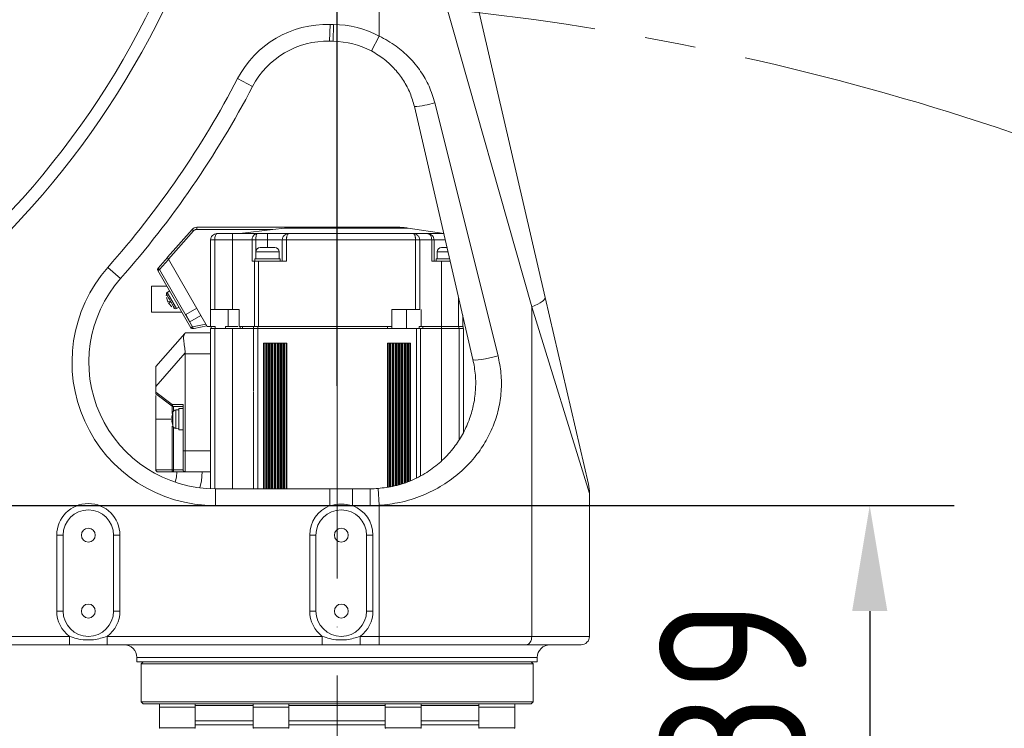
# Model space of a CAD drawing. Header units: millimetres. Extents: x -46 to 5160, y -5105 to -1541.
# Tile 34 of 104: x 1614 to 1848, y -2555 to -2387. Entities that reach past the tile are written whole.
import ezdxf

# ---------------------------------------------------------------- set-up
doc = ezdxf.new("R2010")
doc.units = ezdxf.units.MM
doc.header["$LTSCALE"] = 0.3175
doc.linetypes.add('ACAD_ISO10W100', pattern=[18, 12, -3, 0, -3])
doc.linetypes.add('CENTER2', pattern=[28.574999, 19.049999, -3.175, 3.175, -3.175])
for name, color, linetype, lineweight in [('1轮廓实线层', 7, 'Continuous', 18), ('7标注层', 4, 'Continuous', 13), ('中心线', 4, 'ACAD_ISO10W100', 20), ('细点划线', 6, 'CENTER2', 18)]:
    doc.layers.add(name, color=color, linetype=linetype, lineweight=lineweight)
doc.styles.add('标准汉字', font='gbenor.shx', dxfattribs={"bigfont": 'gbcbig.shx'})
doc.dimstyles.new('M1：10', dxfattribs={"dimscale": 10, "dimtxt": 3.5, "dimasz": 2.5, "dimexe": 2, "dimexo": 0, "dimgap": 1.5, "dimtad": 1, "dimdec": 4, "dimdsep": 46, "dimtxsty": '标准汉字', "dimcen": 5, "dimdle": 5, "dimclrd": 1, "dimclre": 1, "dimclrt": 256, "dimadec": 4, "dimazin": 2, "dimtfac": 1, "dimtdec": 4, "dimtmove": 0, "dimatfit": 3, "dimfxl": 1, "dimtolj": 1, "dimarcsym": 0})

# ---------------------------------------------------------------- blocks, each defined once
blk = doc.blocks.new('*D9')
at = {"layer": '7标注层', "color": 1, "lineweight": -2, "ltscale": 12, "transparency": 16777216}
for p, q in [((1574.65, -2462.43), (1574.65, -2241.72)), ((1689.65, -2473.63), (1689.65, -2241.72)), ((1599.65, -2261.72), (1664.65, -2261.72))]:
    blk.add_line(p, q, dxfattribs=at)
at = {"layer": '7标注层', "color": 1, "transparency": 16777216}
for points in [[(1599.65, -2257.55), (1599.65, -2265.89), (1574.65, -2261.72)], [(1664.65, -2265.89), (1664.65, -2257.55), (1689.65, -2261.72)]]:
    blk.add_solid(points, dxfattribs=at)
at = {"layer": 'Defpoints', "color": 0, "transparency": 16777216}
for p in [(1689.65, -2261.72), (1574.65, -2462.43), (1689.65, -2473.63)]:
    blk.add_point(p, dxfattribs=at)
at = {"layer": '7标注层', "transparency": 16777216, "insert": (1632.15, -2229.22), "char_height": 35, "attachment_point": 5, "style": '标准汉字'}
blk.add_mtext('\\A1;115', dxfattribs=at)
blk = doc.blocks.new('*D10')
at = {"layer": '7标注层', "color": 1, "lineweight": -2, "ltscale": 12, "transparency": 16777216}
for p, q in [((1605.12, -2502.07), (1836, -2502.07)), ((1816, -2527.07), (1816, -2566.07)), ((1720.29, -2591.07), (1836, -2591.07))]:
    blk.add_line(p, q, dxfattribs=at)
at = {"layer": '7标注层', "color": 1, "transparency": 16777216}
for points in [[(1820.17, -2527.07), (1811.83, -2527.07), (1816, -2502.07)], [(1811.83, -2566.07), (1820.17, -2566.07), (1816, -2591.07)]]:
    blk.add_solid(points, dxfattribs=at)
at = {"layer": 'Defpoints', "color": 0, "transparency": 16777216}
for p in [(1605.12, -2502.07), (1720.29, -2591.07), (1816, -2591.07)]:
    blk.add_point(p, dxfattribs=at)
at = {"layer": '7标注层', "transparency": 16777216, "insert": (1783.5, -2546.57), "char_height": 35, "attachment_point": 5, "rotation": 90, "style": '标准汉字'}
blk.add_mtext('\\A1;89', dxfattribs=at)

msp = doc.modelspace()

# ---------------------------------------------------------------- linework, layer by layer
at = {"layer": '1轮廓实线层', "linetype": 'Continuous', "ltscale": 12}
for p, q in [((1716.58103, -2356.00048), (1738.99419, -2452.67499)), ((1735.83083, -2454.9335), (1713.41215, -2375.81668)), ((1699.65043, -2390.714), (1699.65043, -2384.60922)), ((1687.99065, -2387.94982), (1687.88005, -2391.94829)), ((1688.73095, -2391.96509), (1688.77821, -2387.96537)), ((1697.79114, -2394.25561), (1699.65043, -2390.714)), ((1666.06156, -2400.81508), (1669.60581, -2402.66934)), ((1721.88226, -2467.42014), (1707.97792, -2407.44667)), ((1712.83333, -2406.54327), (1727.8282, -2466.51674)), ((1649.39209, -2443.1841), (1655.25608, -2436.57121)), ((1649.65562, -2443.64054), (1655.63019, -2436.90295)), ((1655.63019, -2436.90295), (1655.25608, -2436.57121)), ((1656.37839, -2436.06642), (1656.37839, -2436.56642)), ((1680.00318, -2436.06642), (1656.37839, -2436.06642)), ((1656.37839, -2436.56642), (1674.42139, -2436.56642)), ((1661.15043, -2437.56642), (1664.85043, -2437.56642)), ((1664.85043, -2439.06642), (1664.85043, -2437.56642)), ((1674.42139, -2436.56642), (1666.61106, -2437.56642)), ((1670.68138, -2437.56642), (1673.15043, -2437.56642)), ((1673.15043, -2439.06642), (1673.15043, -2437.56642)), ((1677.20822, -2436.23233), (1674.42139, -2436.56642)), ((1677.20822, -2436.23227), (1680.00318, -2436.06642)), ((1706.50652, -2436.23233), (1677.20822, -2436.23233)), ((1707.75043, -2437.56642), (1678.15043, -2437.56642)), ((1714.9451, -2437.49812), (1706.50652, -2436.23233)), ((1659.65043, -2439.06642), (1659.65043, -2455.56642)), ((1660.65043, -2455.56642), (1660.65043, -2439.06642)), ((1660.65043, -2439.06642), (1664.85043, -2439.06642)), ((1664.85043, -2455.56642), (1664.85043, -2439.06642)), ((1664.85043, -2439.06642), (1669.48994, -2439.06642)), ((1669.48994, -2439.06642), (1669.49141, -2444.06642)), ((1670.38215, -2439.06642), (1673.15043, -2439.06642)), ((1670.38215, -2443.56642), (1670.38215, -2439.06642)), ((1673.15043, -2439.06642), (1676.65043, -2439.06642)), ((1673.15043, -2439.06642), (1673.15043, -2440.86642)), ((1676.65043, -2439.06642), (1676.65043, -2444.06642)), ((1677.65043, -2444.06642), (1677.65043, -2439.06642)), ((1677.65043, -2439.06642), (1708.25043, -2439.06642)), ((1708.25043, -2439.06642), (1708.25043, -2455.56642)), ((1709.25043, -2455.56642), (1709.25043, -2439.06642)), ((1709.25043, -2439.06642), (1712.10204, -2439.06642)), ((1712.10204, -2439.06642), (1712.10204, -2444.06642)), ((1712.65043, -2444.06642), (1712.65043, -2439.06642)), ((1712.65043, -2439.06642), (1715.30869, -2439.06642)), ((1670.40043, -2441.86642), (1670.40043, -2443.57068)), ((1675.90043, -2441.86642), (1670.40043, -2441.86642)), ((1675.90043, -2443.57068), (1675.90043, -2441.86642)), ((1713.40043, -2441.86642), (1713.40043, -2443.57068)), ((1715.95785, -2441.86642), (1713.40043, -2441.86642)), ((1647.20979, -2445.72047), (1649.41845, -2443.22975)), ((1649.67368, -2443.67182), (1647.54081, -2446.07709)), ((1649.65562, -2443.64054), (1658.85043, -2459.56642)), ((1670.05043, -2444.06642), (1670.05043, -2459.56642)), ((1670.15043, -2443.56374), (1670.15043, -2444.06913)), ((1671.05043, -2459.56642), (1671.05043, -2444.06642)), ((1671.05043, -2444.06642), (1677.65043, -2444.06642)), ((1676.15043, -2444.06642), (1676.15043, -2443.56374)), ((1713.15043, -2443.56374), (1713.15043, -2444.06913)), ((1714.45043, -2444.06642), (1714.45043, -2459.56642)), ((1714.45043, -2444.06642), (1716.4679, -2444.06642)), ((1635.27819, -2445.57187), (1638.2776, -2448.21829)), ((1647.54081, -2446.07709), (1647.15088, -2446.30221)), ((1647.15088, -2446.30221), (1654.9878, -2459.87615)), ((1647.54081, -2446.07709), (1655.37772, -2459.65102)), ((1649.27955, -2449.98918), (1645.65043, -2449.98918)), ((1645.65043, -2449.98918), (1645.65043, -2456.18918)), ((1649.94434, -2451.14062), (1649.37271, -2451.54088)), ((1649.37271, -2451.54088), (1651.56188, -2455.33265)), ((1649.4828, -2453.71535), (1649.17482, -2452.6865)), ((1649.17482, -2452.6865), (1649.4828, -2453.71535)), ((1649.74406, -2453.67246), (1649.60081, -2453.75517)), ((1649.68705, -2454.06911), (1649.90156, -2453.94526)), ((1649.73379, -2454.15007), (1650.4708, -2454.93122)), ((1650.4708, -2454.93122), (1649.73379, -2454.15007)), ((1649.82083, -2453.81001), (1649.74406, -2453.67246)), ((1649.90156, -2453.94526), (1649.82083, -2453.81001)), ((1718.45043, -2452.61763), (1718.45043, -2459.56642)), ((1738.99419, -2452.67499), (1749.25943, -2496.95194)), ((1645.65043, -2456.18918), (1652.85912, -2456.18918)), ((1650.77362, -2455.12671), (1651.14674, -2455.31197)), ((1651.56188, -2455.33265), (1652.19434, -2455.03773)), ((1653.75235, -2456.73629), (1656.35043, -2455.23629)), ((1654.75235, -2458.46834), (1653.75235, -2456.73629)), ((1657.35043, -2456.96834), (1654.75235, -2458.46834)), ((1659.65043, -2459.56642), (1659.65043, -2455.56642)), ((1664.85043, -2455.56642), (1660.65043, -2455.56642)), ((1663.78109, -2455.56642), (1663.78109, -2459.56642)), ((1666.45043, -2455.56642), (1664.85043, -2455.56642)), ((1666.45043, -2459.56642), (1666.45043, -2455.56642)), ((1708.25043, -2455.56642), (1702.65043, -2455.56642)), ((1702.65043, -2459.56642), (1702.65043, -2455.56642)), ((1706.15043, -2455.56642), (1706.15043, -2460.06642)), ((1709.5719, -2455.56642), (1709.5719, -2459.56642)), ((1719.45043, -2459.56642), (1719.45043, -2456.93093)), ((1735.83083, -2533.06642), (1735.83083, -2454.9335)), ((1749.51781, -2499.21045), (1735.83083, -2454.9335)), ((1655.37772, -2459.65102), (1658.52718, -2459.00653)), ((1646.65043, -2469.06642), (1653.49882, -2461.23968)), ((1653.65043, -2461.06642), (1653.49882, -2461.23968)), ((1659.65043, -2461.06642), (1653.65043, -2461.06642)), ((1654.9878, -2459.87615), (1655.37772, -2459.65102)), ((1655.48892, -2460.06642), (1655.76331, -2460.06642)), ((1658.78241, -2459.44861), (1655.76331, -2460.06642)), ((1659.65043, -2459.56642), (1658.85043, -2459.56642)), ((1660.75043, -2459.56642), (1659.65043, -2459.56642)), ((1659.65043, -2460.06642), (1659.65043, -2498.0454)), ((1659.65043, -2460.06642), (1660.65043, -2460.06642)), ((1659.75043, -2460.06642), (1659.75043, -2459.56642)), ((1664.85043, -2460.06642), (1660.65043, -2460.06642)), ((1660.65043, -2498.06617), (1660.65043, -2460.06642)), ((1660.75043, -2460.06642), (1660.75043, -2459.56642)), ((1663.15043, -2459.56642), (1663.15043, -2460.06642)), ((1669.85043, -2460.06642), (1664.85043, -2460.06642)), ((1664.85043, -2498.06642), (1664.85043, -2460.06642)), ((1666.45043, -2459.56642), (1666.76979, -2459.56642)), ((1666.65043, -2459.56642), (1666.65043, -2460.06642)), ((1667.18376, -2460.06642), (1667.18376, -2459.56642)), ((1669.85043, -2460.06642), (1667.18376, -2460.06642)), ((1669.85043, -2459.56642), (1669.85043, -2460.06642)), ((1669.85043, -2460.06642), (1669.85043, -2474.89107)), ((1669.85045, -2460.06642), (1670.85043, -2460.06642)), ((1670.85043, -2460.06642), (1670.85043, -2459.56642)), ((1701.65043, -2459.56642), (1670.85043, -2459.56642)), ((1708.45043, -2460.06642), (1670.85043, -2460.06642)), ((1670.85043, -2498.06642), (1670.85043, -2460.06642)), ((1701.65043, -2460.06642), (1701.65043, -2459.56642)), ((1702.08632, -2459.56642), (1702.65043, -2459.56642)), ((1702.65043, -2460.06642), (1702.65043, -2459.56642)), ((1708.45043, -2460.06642), (1709.45043, -2460.06642)), ((1708.45043, -2460.06642), (1708.45043, -2495.46952)), ((1709.5719, -2459.56642), (1709.14383, -2459.56642)), ((1709.14383, -2459.56642), (1709.14383, -2460.06642)), ((1709.45043, -2494.9266), (1709.45043, -2460.06642)), ((1714.45043, -2460.06642), (1709.45043, -2460.06642)), ((1709.5719, -2459.56642), (1709.61762, -2459.56642)), ((1710.02826, -2460.06642), (1710.02826, -2459.56642)), ((1714.45043, -2460.06642), (1710.02826, -2460.06642)), ((1714.45043, -2459.56642), (1714.45043, -2460.06642)), ((1714.45043, -2459.56642), (1718.55043, -2459.56642)), ((1718.64437, -2460.06642), (1714.45043, -2460.06642)), ((1718.55043, -2460.06642), (1714.45043, -2460.06642)), ((1714.45043, -2460.06642), (1714.45043, -2491.44738)), ((1718.55043, -2459.56642), (1718.55043, -2460.06642)), ((1718.64437, -2460.06642), (1718.6454, -2475.06642)), ((1718.64437, -2460.06642), (1719.65043, -2460.06642)), ((1719.55043, -2460.06642), (1719.55043, -2459.56642)), ((1719.65043, -2484.62892), (1719.65043, -2460.06642)), ((1672.89432, -2463.56642), (1672.20402, -2463.56642)), ((1672.20402, -2463.56642), (1672.20402, -2498.06642)), ((1672.37722, -2498.06642), (1672.37722, -2463.56642)), ((1672.72363, -2463.56642), (1672.72363, -2498.06642)), ((1673.58432, -2463.56642), (1672.89432, -2463.56642)), ((1672.89442, -2475.06642), (1672.89432, -2463.56642)), ((1673.06722, -2498.06642), (1673.06722, -2463.56642)), ((1673.41363, -2463.56642), (1673.41363, -2498.06642)), ((1674.27432, -2463.56642), (1673.58432, -2463.56642)), ((1673.58442, -2475.06642), (1673.58432, -2463.56642)), ((1673.75722, -2498.06642), (1673.75722, -2463.56642)), ((1674.10363, -2463.56642), (1674.10363, -2498.06642)), ((1674.96432, -2463.56642), (1674.27432, -2463.56642)), ((1674.27442, -2475.06642), (1674.27432, -2463.56642)), ((1674.44722, -2498.06642), (1674.44722, -2463.56642)), ((1674.79363, -2463.56642), (1674.79363, -2498.06642)), ((1675.65432, -2463.56642), (1674.96432, -2463.56642)), ((1674.96442, -2475.06642), (1674.96432, -2463.56642)), ((1675.13722, -2498.06642), (1675.13722, -2463.56642)), ((1675.48363, -2463.56642), (1675.48363, -2498.06642)), ((1676.34432, -2463.56642), (1675.65432, -2463.56642)), ((1675.65432, -2463.56642), (1675.65442, -2475.06642)), ((1675.82722, -2498.06642), (1675.82722, -2463.56642)), ((1676.17363, -2463.56642), (1676.17363, -2498.06642)), ((1677.03432, -2463.56642), (1676.34432, -2463.56642)), ((1676.34432, -2463.56642), (1676.34442, -2475.06642)), ((1676.51722, -2498.06642), (1676.51722, -2463.56642)), ((1676.86363, -2463.56642), (1676.86363, -2498.06642)), ((1677.72408, -2463.56642), (1677.03432, -2463.56642)), ((1677.03432, -2463.56642), (1677.03442, -2475.06642)), ((1677.20722, -2498.06642), (1677.20722, -2463.56642)), ((1677.55363, -2463.56642), (1677.55363, -2498.06642)), ((1677.72406, -2475.06642), (1677.72408, -2463.56642)), ((1702.26678, -2463.56642), (1701.57677, -2463.56642)), ((1701.57677, -2463.56642), (1701.5768, -2475.06642)), ((1701.74722, -2497.63093), (1701.74722, -2463.56642)), ((1702.09363, -2463.56642), (1702.09363, -2497.57751)), ((1702.26675, -2475.06642), (1702.26678, -2463.56642)), ((1702.95678, -2463.56642), (1702.26678, -2463.56642)), ((1702.43722, -2497.52453), (1702.43722, -2463.56642)), ((1702.78363, -2463.56642), (1702.78363, -2497.47111)), ((1702.95675, -2475.06642), (1702.95678, -2463.56642)), ((1703.64678, -2463.56642), (1702.95678, -2463.56642)), ((1703.12722, -2497.41813), (1703.12722, -2463.56642)), ((1703.47363, -2463.56642), (1703.47363, -2497.3329)), ((1703.64675, -2475.06642), (1703.64678, -2463.56642)), ((1704.33678, -2463.56642), (1703.64678, -2463.56642)), ((1703.81722, -2497.21892), (1703.81722, -2463.56642)), ((1704.16363, -2463.56642), (1704.16363, -2497.10401)), ((1704.33675, -2475.06642), (1704.33678, -2463.56642)), ((1705.02678, -2463.56642), (1704.33678, -2463.56642)), ((1704.50722, -2496.99003), (1704.50722, -2463.56642)), ((1704.85363, -2463.56642), (1704.85363, -2496.87511)), ((1705.02678, -2463.56642), (1705.02675, -2475.06642)), ((1705.71678, -2463.56642), (1705.02678, -2463.56642)), ((1705.19722, -2496.76114), (1705.19722, -2463.56642)), ((1705.54363, -2463.56642), (1705.54363, -2496.64622)), ((1705.71678, -2463.56642), (1705.71675, -2475.06642)), ((1706.40678, -2463.56642), (1705.71678, -2463.56642)), ((1705.88722, -2496.53224), (1705.88722, -2463.56642)), ((1706.23363, -2463.56642), (1706.23363, -2496.41733)), ((1706.40678, -2463.56642), (1706.40675, -2475.06642)), ((1707.09684, -2463.56642), (1706.40678, -2463.56642)), ((1706.57722, -2496.30335), (1706.57722, -2463.56642)), ((1706.92363, -2463.56642), (1706.92363, -2496.18844)), ((1707.09684, -2496.13098), (1707.09684, -2463.56642)), ((1719.65042, -2475.06642), (1719.65042, -2463.56642)), ((1719.65043, -2463.56642), (1719.65043, -2475.06642)), ((1646.65043, -2473.8243), (1653.64105, -2465.83502)), ((1653.65043, -2466.06642), (1653.64105, -2465.83502)), ((1653.65043, -2489.06642), (1653.65043, -2466.06642)), ((1653.65043, -2466.06642), (1659.65043, -2466.06642)), ((1646.65043, -2469.06642), (1646.65043, -2473.8243)), ((1646.65043, -2473.8243), (1646.65043, -2475.12747)), ((1646.65043, -2475.12747), (1650.56902, -2478.06642)), ((1646.65043, -2475.12747), (1646.65043, -2475.48805)), ((1646.65043, -2475.48805), (1646.65043, -2475.56642)), ((1646.65043, -2475.56642), (1650.51709, -2478.46642)), ((1669.85043, -2475.06642), (1669.85043, -2498.06642)), ((1672.89498, -2498.06642), (1672.89478, -2475.06642)), ((1673.58498, -2498.06642), (1673.58478, -2475.06642)), ((1674.27498, -2498.06642), (1674.27478, -2475.06642)), ((1674.96498, -2498.06642), (1674.96478, -2475.06642)), ((1675.65478, -2475.06642), (1675.65498, -2498.06642)), ((1676.34478, -2475.06642), (1676.34498, -2498.06642)), ((1677.03478, -2475.06642), (1677.03498, -2498.06642)), ((1677.72481, -2498.06642), (1677.72439, -2475.06642)), ((1701.57646, -2475.06642), (1701.57606, -2497.65732)), ((1702.26658, -2497.55084), (1702.26664, -2475.06642)), ((1702.95658, -2497.44444), (1702.95664, -2475.06642)), ((1703.64658, -2497.27553), (1703.64664, -2475.06642)), ((1704.33658, -2497.04664), (1704.33664, -2475.06642)), ((1705.02664, -2475.06642), (1705.02658, -2496.81774)), ((1705.71664, -2475.06642), (1705.71658, -2496.58885)), ((1706.40664, -2475.06642), (1706.40658, -2496.35996)), ((1718.64814, -2475.06642), (1718.6454, -2475.06642)), ((1718.64814, -2475.06642), (1718.64891, -2486.32833)), ((1719.65042, -2484.62894), (1719.65042, -2475.06642)), ((1719.65043, -2475.06642), (1719.65043, -2484.62893)), ((1646.65043, -2475.91642), (1646.65043, -2481.56642)), ((1650.50505, -2480.81642), (1650.60064, -2480.26642)), ((1650.51709, -2478.46642), (1650.51709, -2480.19211)), ((1650.56902, -2478.06642), (1653.15043, -2478.06642)), ((1650.66704, -2479.96877), (1650.5998, -2480.26623)), ((1650.66704, -2481.56642), (1650.66704, -2479.96877)), ((1650.81709, -2478.56642), (1653.15043, -2478.56642)), ((1650.81709, -2479.67753), (1650.81709, -2478.56642)), ((1652.15262, -2479.31623), (1651.36844, -2479.38483)), ((1651.36844, -2479.38483), (1651.36844, -2481.56642)), ((1653.15043, -2479.06642), (1652.1482, -2479.06642)), ((1652.15043, -2479.06642), (1652.15043, -2481.56642)), ((1653.15043, -2478.06642), (1653.15043, -2489.06642)), ((1646.65043, -2493.56642), (1646.65043, -2481.56642)), ((1650.41794, -2481.56642), (1646.65043, -2481.56642)), ((1650.54644, -2481.26642), (1650.50505, -2481.26642)), ((1650.50505, -2481.86642), (1650.54644, -2481.86642)), ((1650.60064, -2482.86642), (1650.50505, -2482.31642)), ((1650.51709, -2481.26642), (1650.51709, -2481.56642)), ((1650.60064, -2481.26642), (1650.54644, -2481.26642)), ((1650.54644, -2481.86642), (1650.60064, -2481.86642)), ((1650.59295, -2481.56642), (1650.60064, -2481.26642)), ((1650.60064, -2481.86642), (1650.59295, -2481.56642)), ((1650.66704, -2481.56642), (1650.59295, -2481.56642)), ((1650.66704, -2481.56642), (1650.66704, -2483.16407)), ((1651.36844, -2481.56642), (1651.36844, -2483.748)), ((1652.15043, -2481.56642), (1652.15043, -2484.06642)), ((1650.51709, -2493.56642), (1650.51709, -2483.25431)), ((1650.81709, -2493.56642), (1650.81709, -2483.4553)), ((1651.36844, -2483.748), (1652.15262, -2483.81661)), ((1652.1482, -2484.06642), (1653.15043, -2484.06642)), ((1653.15043, -2489.06642), (1653.65043, -2489.06642)), ((1653.15043, -2489.06642), (1653.15043, -2493.7807)), ((1659.65043, -2489.06642), (1653.65043, -2489.06642)), ((1653.65043, -2489.06642), (1653.65043, -2494.06642)), ((1650.51709, -2493.56642), (1646.65043, -2493.56642)), ((1650.81709, -2494.06642), (1647.15043, -2494.06642)), ((1650.51709, -2493.56642), (1650.81709, -2493.56642)), ((1650.81709, -2493.56642), (1650.81709, -2494.06642)), ((1653.15043, -2493.56642), (1650.81709, -2493.56642)), ((1653.65043, -2494.06642), (1650.81709, -2494.06642)), ((1653.15043, -2493.7807), (1653.65043, -2494.06642)), ((1653.65043, -2494.06642), (1659.65043, -2494.06642)), ((1660.7732, -2502.06642), (1660.7732, -2498.06642)), ((1660.7732, -2498.06642), (1687.95785, -2498.06642)), ((1687.95785, -2502.06642), (1687.95785, -2498.06642)), ((1693.34301, -2502.06642), (1693.34301, -2498.06642)), ((1693.34301, -2498.06642), (1697.52822, -2498.06642)), ((1697.52822, -2498.06642), (1697.52822, -2502.06642)), ((1699.35771, -2497.99939), (1699.65043, -2501.98866)), ((1749.51781, -2499.21045), (1749.51781, -2533.06642)), ((1687.95785, -2502.06642), (1660.7732, -2502.06642)), ((1697.52822, -2502.06642), (1693.34301, -2502.06642)), ((1699.65043, -2501.98866), (1699.65043, -2533.06642)), ((1624.65043, -2509.06642), (1623.15043, -2509.06642)), ((1623.15043, -2527.06642), (1623.15043, -2509.06642)), ((1624.65043, -2509.06642), (1624.65043, -2527.06642)), ((1636.65043, -2527.06642), (1636.65043, -2509.06642)), ((1638.15043, -2509.06642), (1636.65043, -2509.06642)), ((1638.15043, -2509.06642), (1638.15043, -2527.06642)), ((1683.15043, -2527.06642), (1683.15043, -2509.06642)), ((1684.65043, -2509.06642), (1683.15043, -2509.06642)), ((1684.65043, -2509.06642), (1684.65043, -2527.06642)), ((1696.65043, -2527.06642), (1696.65043, -2509.06642)), ((1698.15043, -2509.06642), (1696.65043, -2509.06642)), ((1698.15043, -2509.06642), (1698.15043, -2527.06642)), ((1624.65043, -2527.06642), (1623.15043, -2527.06642)), ((1638.15043, -2527.06642), (1636.65043, -2527.06642)), ((1684.65043, -2527.06642), (1683.15043, -2527.06642)), ((1698.15043, -2527.06642), (1696.65043, -2527.06642)), ((1598.31475, -2533.06642), (1626.15043, -2533.06642)), ((1626.15043, -2533.06642), (1626.15043, -2535.06642)), ((1635.15043, -2533.06642), (1635.15043, -2535.06642)), ((1635.15043, -2533.06642), (1686.15043, -2533.06642)), ((1686.15043, -2533.06642), (1686.15043, -2535.06642)), ((1695.15043, -2533.06642), (1695.15043, -2535.06642)), ((1695.15043, -2533.06642), (1699.65043, -2533.06642)), ((1699.65043, -2533.06642), (1699.65043, -2535.06642)), ((1699.65043, -2533.06642), (1735.83083, -2533.06642)), ((1735.83083, -2533.06642), (1749.51781, -2533.06642)), ((1626.15043, -2535.06642), (1598.31475, -2535.06642)), ((1686.15043, -2535.06642), (1635.15043, -2535.06642)), ((1699.65043, -2535.06642), (1695.15043, -2535.06642)), ((1734.51518, -2535.06642), (1699.65043, -2535.06642)), ((1747.51781, -2535.06642), (1734.51518, -2535.06642)), ((1642.15043, -2538.06642), (1642.15043, -2539.06642)), ((1737.15043, -2538.06642), (1642.15043, -2538.06642)), ((1737.15043, -2539.06642), (1737.15043, -2538.06642)), ((1689.65043, -2539.06642), (1642.15043, -2539.06642)), ((1643.65043, -2539.06642), (1643.15043, -2539.56642)), ((1643.15043, -2539.56642), (1643.15043, -2548.56642)), ((1643.15043, -2539.56642), (1736.15043, -2539.56642)), ((1737.15043, -2539.06642), (1689.65043, -2539.06642)), ((1736.15043, -2539.56642), (1735.65043, -2539.06642)), ((1736.15043, -2548.56642), (1736.15043, -2539.56642)), ((1643.15043, -2548.56642), (1643.65043, -2549.06642)), ((1643.15043, -2548.56642), (1736.15043, -2548.56642)), ((1672.04699, -2549.06642), (1643.65043, -2549.06642)), ((1647.52137, -2549.06642), (1647.52137, -2549.86642)), ((1647.52137, -2549.86642), (1647.52137, -2554.76642)), ((1651.77137, -2549.86642), (1647.52137, -2549.86642)), ((1656.02137, -2549.86642), (1647.52137, -2549.86642)), ((1656.02137, -2549.86642), (1651.77137, -2549.86642)), ((1656.02137, -2549.86642), (1656.02137, -2549.06642)), ((1669.71041, -2549.46642), (1656.02137, -2549.46642)), ((1656.02137, -2554.76642), (1656.02137, -2549.86642)), ((1669.71041, -2549.06642), (1669.71041, -2549.86642)), ((1669.71041, -2549.86642), (1669.71041, -2554.76642)), ((1676.96561, -2549.86642), (1669.71041, -2549.86642)), ((1678.21041, -2549.86642), (1669.71041, -2549.86642)), ((1735.65043, -2549.06642), (1672.04699, -2549.06642)), ((1678.21041, -2549.86642), (1676.96561, -2549.86642)), ((1678.21041, -2549.86642), (1678.21041, -2549.06642)), ((1701.09045, -2549.46642), (1678.21041, -2549.46642)), ((1678.21041, -2554.76642), (1678.21041, -2549.86642)), ((1701.09045, -2549.06642), (1701.09045, -2549.86642)), ((1701.09045, -2549.86642), (1701.09045, -2554.76642)), ((1709.59045, -2549.86642), (1701.09045, -2549.86642)), ((1709.59045, -2549.86642), (1709.59045, -2549.06642)), ((1723.27949, -2549.46642), (1709.59045, -2549.46642)), ((1709.59045, -2554.76642), (1709.59045, -2549.86642)), ((1723.27949, -2549.06642), (1723.27949, -2549.86642)), ((1723.27949, -2549.86642), (1723.27949, -2554.76642)), ((1731.77949, -2549.86642), (1723.27949, -2549.86642)), ((1723.36995, -2549.86642), (1723.27949, -2549.86642)), ((1731.77949, -2549.86642), (1723.36995, -2549.86642)), ((1731.77949, -2549.86642), (1731.77949, -2549.06642)), ((1731.77949, -2554.76642), (1731.77949, -2549.86642)), ((1735.65043, -2549.06642), (1736.15043, -2548.56642)), ((1647.52137, -2554.76642), (1656.02137, -2554.76642)), ((1656.02137, -2553.06642), (1669.71041, -2553.06642)), ((1656.02137, -2554.06642), (1669.71041, -2554.06642)), ((1669.71041, -2554.76642), (1678.21041, -2554.76642)), ((1678.21041, -2553.06642), (1701.09045, -2553.06642)), ((1678.21041, -2554.06642), (1701.09045, -2554.06642)), ((1701.09045, -2554.76642), (1709.59045, -2554.76642)), ((1709.59045, -2553.06642), (1723.27949, -2553.06642)), ((1709.59045, -2554.06642), (1723.27949, -2554.06642)), ((1723.27949, -2554.76642), (1724.52428, -2554.76642)), ((1724.52428, -2554.76642), (1731.77949, -2554.76642))]:
    msp.add_line(p, q, dxfattribs=at)
at = {"layer": '1轮廓实线层', "linetype": 'Continuous', "lineweight": 0, "ltscale": 12}
for points in [[(1735.83083, -2454.9335), (1736.57745, -2454.61228), (1737.23649, -2454.2949), (1737.80007, -2453.98516), (1738.26144, -2453.68676), (1738.6151, -2453.40326), (1738.85681, -2453.13806), (1738.98368, -2452.89433), (1738.99419, -2452.67499)], [(1721.88226, -2467.42014), (1722.04611, -2467.52399), (1722.46409, -2467.55926), (1723.10774, -2467.52356), (1723.93324, -2467.41932), (1724.8844, -2467.25362), (1725.89645, -2467.03776), (1726.90051, -2466.78643), (1727.8282, -2466.51674)], [(1650.51709, -2478.46642), (1650.4946, -2478.44171), (1650.48019, -2478.40758), (1650.47424, -2478.36489), (1650.47689, -2478.31471), (1650.48808, -2478.2583), (1650.50752, -2478.19708), (1650.53473, -2478.13258), (1650.56902, -2478.06642)], [(1650.81709, -2494.06642), (1650.75857, -2494.05681), (1650.70229, -2494.02836), (1650.65042, -2493.98215), (1650.60496, -2493.91997), (1650.56765, -2493.8442), (1650.53993, -2493.75776), (1650.52286, -2493.66396), (1650.51709, -2493.56642)], [(1651.65043, -2494.06642), (1651.53929, -2495.30882), (1651.21292, -2496.50233)], [(1657.09082, -2497.83956), (1657.47177, -2496.21423), (1657.65043, -2494.06642)], [(1735.83083, -2533.06642), (1735.80555, -2533.4566), (1735.73068, -2533.83179), (1735.6091, -2534.17756), (1735.44548, -2534.48063), (1735.24612, -2534.72936), (1735.01866, -2534.91418), (1734.77185, -2535.02799), (1734.51518, -2535.06642)]]:
    msp.add_lwpolyline(points, dxfattribs=at)
at = {"layer": '1轮廓实线层', "linetype": 'Continuous', "ltscale": 12}
for centre in [(1630.65043, -2509.06642), (1690.65043, -2509.06642), (1630.65043, -2527.06642), (1690.65043, -2527.06642)]:
    msp.add_circle(centre, 1.65, dxfattribs=at)
at = {"layer": '1轮廓实线层', "linetype": 'Continuous', "lineweight": 0, "ltscale": 12}
for centre, radius, start, end in [((1465.81141, -2296.04927), 200, 304.4162417, 338.4475481), ((1465.81141, -2296.04927), 203, 304.4162417, 338.4475481), ((1687.32707, -2411.94065), 24, 88.4156196, 152.3825748), ((1689.36571, -2338.23601), 49.73283, 268.4156196, 269.3231329), ((1688.49469, -2411.96369), 24, 62.301266, 89.3231329), ((1687.32707, -2411.94065), 20, 88.4156196, 152.3825748), ((1689.36571, -2338.23601), 53.73283, 268.4156196, 269.3231329), ((1688.49469, -2411.96369), 20, 62.301266, 89.3231329), ((1465.81141, -2296.04927), 226, 318.5776486, 332.3825748), ((1465.81141, -2296.04927), 230, 318.5776486, 332.3825748), ((1706.07576, -2383.72381), 23.799, 274.584336, 286.4957084), ((1656.37839, -2437.56642), 1.5, 90, 138.4349488), ((1671.40043, -2441.86642), 1, 90, 180), ((1674.90043, -2441.86642), 1, 0, 90), ((1714.40043, -2441.86642), 1, 90, 180), ((1660.7732, -2468.06642), 34, 138.5776486, 270), ((1648.31791, -2445.02383), 1.3089, 212.1566095, 233.579865), ((1660.7732, -2468.06642), 30, 138.5776486, 270), ((1649.66523, -2451.95865), 0.51, 125, 174.4194445), ((1651.34635, -2454.87044), 0.51, 245.5777396, 295), ((1655.42081, -2459.62615), 0.5, 210, 241.7083454), ((1650.81709, -2478.06642), 0.5, 233.1301024, 270), ((1651.43816, -2480.18179), 0.8, 95, 164.5572902), ((1651.43816, -2482.95105), 0.8, 195.4661014, 265), ((1697.52822, -2473.06642), 25, 270, 274.1966388), ((1739.51781, -2499.21045), 10, 0, 13.0529316), ((1630.65043, -2509.06642), 7.5, 0, 180), ((1630.65043, -2509.06642), 6, 0, 180), ((1690.65043, -2509.06642), 7.5, 111.0394698, 180), ((1690.65043, -2509.06642), 6, 0, 180), ((1690.65043, -2509.06642), 7.5, 0, 68.9605302), ((1697.52822, -2473.06642), 29, 270, 274.1966388), ((1630.65043, -2527.06642), 7.5, 180, 233.1301024), ((1630.65043, -2527.06642), 6, 180, 0), ((1630.65043, -2527.06642), 7.5, 306.8698976, 0), ((1690.65043, -2527.06642), 7.5, 180, 233.1301024), ((1690.65043, -2527.06642), 6, 180, 0), ((1690.65043, -2527.06642), 7.5, 306.8698976, 0), ((1747.51781, -2533.06642), 2, 270, 360), ((1639.15043, -2538.06642), 3, 0, 90), ((1740.15043, -2538.06642), 3, 90, 180), ((1647.62137, -2554.76642), 0.1, 180, 270), ((1655.92137, -2554.76642), 0.1, 270, 0), ((1669.81041, -2554.76642), 0.1, 180, 270), ((1678.11041, -2554.76642), 0.1, 270, 0), ((1701.19045, -2554.76642), 0.1, 180, 270), ((1709.49045, -2554.76642), 0.1, 270, 0), ((1723.37949, -2554.76642), 0.1, 180, 270), ((1731.67949, -2554.76642), 0.1, 270, 0)]:
    msp.add_arc(centre, radius, start, end, dxfattribs=at)
at = {"layer": '1轮廓实线层', "linetype": 'Continuous', "ltscale": 12}
for points, knots in [([(1699.65043, -2390.714), (1701.02155, -2391.46956), (1703.60523, -2392.89331), (1706.89575, -2395.78595), (1709.52716, -2398.98309), (1711.61748, -2402.59393), (1712.42383, -2405.21311), (1712.83333, -2406.54327)], [0, 0, 0, 0, 44818.847030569, 84454.280338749, 125253.318026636, 163961.952218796, 203905.478022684, 203905.478022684, 203905.478022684, 203905.478022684]), ([(1707.97792, -2407.44667), (1707.67483, -2406.3775), (1707.05967, -2404.20752), (1705.47627, -2401.22916), (1703.4316, -2398.52922), (1700.90178, -2396.10721), (1698.8533, -2394.88786), (1697.79114, -2394.25561)], [0, 0, 0, 0, 39455.033090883, 80078.12266079, 119533.727596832, 160133.61722878, 203855.589225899, 203855.589225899, 203855.589225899, 203855.589225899]), ([(1655.63019, -2436.90295), (1655.68015, -2436.85309), (1655.78008, -2436.75337), (1655.96538, -2436.64825), (1656.10298, -2436.60201), (1656.20593, -2436.58043), (1656.2759, -2436.56938), (1656.3428, -2436.56745), (1656.37839, -2436.56642)], [0, 0, 0, 0, 61921.870644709, 123843.741289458, 185596.162532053, 188910.559623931, 216479.266559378, 247803.388859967, 247803.388859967, 247803.388859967, 247803.388859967]), ([(1659.65043, -2439.06642), (1659.65559, -2438.97215), (1659.66609, -2438.78059), (1659.75168, -2438.50013), (1659.89024, -2438.23367), (1660.14378, -2437.92452), (1660.56542, -2437.6326), (1660.95445, -2437.58859), (1661.15043, -2437.56642)], [0, 0, 0, 0, 29013.083811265, 58956.923396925, 89939.05755894, 122056.575814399, 184427.801043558, 247742.618990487, 247742.618990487, 247742.618990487, 247742.618990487]), ([(1661.15043, -2437.56642), (1661.08458, -2437.58966), (1660.95407, -2437.63571), (1660.78626, -2437.98631), (1660.69339, -2438.40266), (1660.65663, -2438.77553), (1660.6525, -2438.96949), (1660.65043, -2439.06642)], [0, 0, 0, 0, 53078.975178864, 105190.720059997, 154535.35407365, 179121.653857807, 203683.950353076, 203683.950353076, 203683.950353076, 203683.950353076]), ([(1664.85043, -2437.56642), (1665.42981, -2437.56642), (1666.60937, -2437.56642), (1668.26123, -2437.56642), (1669.70022, -2437.56642), (1670.35819, -2437.56642), (1670.68138, -2437.56642)], [0, 0, 0, 0, 42357.424649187, 86234.423959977, 130111.423270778, 172468.847919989, 172468.847919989, 172468.847919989, 172468.847919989]), ([(1670.68138, -2437.56642), (1670.58151, -2437.57585), (1670.40008, -2437.59299), (1670.12317, -2437.72996), (1669.88974, -2437.9323), (1669.70054, -2438.20209), (1669.57771, -2438.48077), (1669.50328, -2438.77218), (1669.49432, -2438.96982), (1669.48994, -2439.06642)], [0, 0, 0, 0, 45925.51479825, 83430.40049704, 133164.200688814, 172013.675581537, 209211.337872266, 244803.795850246, 278831.703186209, 278831.703186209, 278831.703186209, 278831.703186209]), ([(1670.38215, -2439.06642), (1670.38661, -2438.87227), (1670.39556, -2438.48178), (1670.4657, -2437.98582), (1670.56707, -2437.63535), (1670.64318, -2437.58945), (1670.68138, -2437.56642)], [0, 0, 0, 0, 42170.664886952, 84819.903772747, 128472.096811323, 172446.491615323, 172446.491615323, 172446.491615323, 172446.491615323]), ([(1678.15043, -2437.56642), (1677.95447, -2437.58859), (1677.56544, -2437.63259), (1677.14379, -2437.92451), (1676.89024, -2438.23368), (1676.75167, -2438.50014), (1676.66609, -2438.7806), (1676.65559, -2438.97215), (1676.65043, -2439.06642)], [0, 0, 0, 0, 63275.056983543, 125613.755050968, 157713.76381506, 188678.389581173, 218604.6535182, 247600.025826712, 247600.025826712, 247600.025826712, 247600.025826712]), ([(1678.15043, -2437.56642), (1678.08456, -2437.58947), (1677.95402, -2437.63515), (1677.81267, -2437.93321), (1677.72792, -2438.24286), (1677.66889, -2438.58597), (1677.65771, -2438.87689), (1677.65043, -2439.06642)], [0, 0, 0, 0, 53047.25095472, 105127.849979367, 130280.96908411, 155822.827484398, 203564.434976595, 203564.434976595, 203564.434976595, 203564.434976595]), ([(1680.00318, -2436.06642), (1681.12975, -2436.06642), (1683.3829, -2436.06642), (1687.48315, -2436.06642), (1691.70402, -2436.06642), (1695.7711, -2436.06642), (1699.34184, -2436.06642), (1702.10151, -2436.06642), (1703.93246, -2436.06642), (1704.16492, -2436.06642), (1704.28115, -2436.06642)], [0, 0, 0, 0, 40332.378448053, 80665.316732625, 120998.2550172, 161331.193301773, 201664.131586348, 241997.069870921, 282330.008155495, 322662.946440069, 322662.946440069, 322662.946440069, 322662.946440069]), ([(1706.52004, -2436.23437), (1706.10381, -2436.18047), (1705.36053, -2436.08422), (1704.61133, -2436.07186), (1704.28169, -2436.06642)], [0, 0, 0, 0, 54394.827645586, 97134.415648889, 97134.415648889, 97134.415648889, 97134.415648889]), ([(1708.25043, -2439.06642), (1708.24861, -2438.97215), (1708.2449, -2438.78059), (1708.21599, -2438.50013), (1708.17017, -2438.23367), (1708.08616, -2437.92452), (1707.94505, -2437.6326), (1707.81563, -2437.58859), (1707.75043, -2437.56642)], [0, 0, 0, 0, 28964.637847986, 58858.477295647, 89788.877577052, 121852.76608956, 184119.844021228, 247328.93905934, 247328.93905934, 247328.93905934, 247328.93905934]), ([(1707.75043, -2437.56642), (1707.95015, -2437.58947), (1708.34594, -2437.63515), (1708.76731, -2437.93321), (1709.01488, -2438.24286), (1709.19893, -2438.58597), (1709.23011, -2438.87689), (1709.25043, -2439.06642)], [0, 0, 0, 0, 52990.24586527, 105014.878299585, 130140.967457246, 155655.378152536, 203345.68184295, 203345.68184295, 203345.68184295, 203345.68184295]), ([(1711.15043, -2437.56642), (1711.23453, -2437.57585), (1711.38731, -2437.59299), (1711.61121, -2437.72996), (1711.79907, -2437.9323), (1711.94334, -2438.20209), (1712.03588, -2438.48077), (1712.09181, -2438.77218), (1712.09868, -2438.96982), (1712.10204, -2439.06642)], [0, 0, 0, 0, 45858.840392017, 83309.276651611, 132970.873313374, 171763.946691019, 208907.605539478, 244448.390481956, 278426.896168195, 278426.896168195, 278426.896168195, 278426.896168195]), ([(1712.65043, -2439.06642), (1712.62837, -2438.87253), (1712.58399, -2438.48257), (1712.24758, -2437.99251), (1711.84644, -2437.71487), (1711.46859, -2437.58636), (1711.25854, -2437.5732), (1711.15043, -2437.56642)], [0, 0, 0, 0, 49651.194944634, 99863.349434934, 148252.334840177, 174975.784631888, 203320.582600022, 203320.582600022, 203320.582600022, 203320.582600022]), ([(1711.15043, -2437.56642), (1711.22501, -2437.56642), (1711.37417, -2437.56642), (1712.53909, -2437.56642), (1713.82319, -2437.56642), (1714.71589, -2437.56642), (1714.96093, -2437.56642)], [0, 0, 0, 0, 50972.194240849, 101944.388481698, 152916.582722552, 172201.372284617, 172201.372284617, 172201.372284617, 172201.372284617]), ([(1714.40043, -2440.86642), (1714.42656, -2440.86642), (1714.47884, -2440.86642), (1714.88605, -2440.86642), (1715.35109, -2440.86642), (1715.68099, -2440.86642), (1715.78376, -2440.86642)], [0, 0, 0, 0, 49862.999341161, 99725.998682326, 149588.998023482, 172151.401904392, 172151.401904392, 172151.401904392, 172151.401904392]), ([(1649.39209, -2443.1841), (1649.39298, -2443.1857), (1649.39477, -2443.18894), (1649.40971, -2443.21506), (1649.4341, -2443.25715), (1649.47543, -2443.32802), (1649.52884, -2443.42274), (1649.5941, -2443.53469), (1649.63416, -2443.60363), (1649.65562, -2443.64054)], [0, 0, 0, 0, 32588.968785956, 66243.345453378, 101083.856625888, 137219.316826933, 196247.58023212, 234655.308286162, 278935.377528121, 278935.377528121, 278935.377528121, 278935.377528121]), ([(1649.19029, -2451.91395), (1649.16025, -2452.03963), (1649.12716, -2452.17809), (1649.1448, -2452.31685), (1649.14643, -2452.32965)], [0, 0, 0, 0, 88254.611350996, 97222.702833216, 97222.702833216, 97222.702833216, 97222.702833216]), ([(1650.14653, -2453.62196), (1650.01905, -2453.4016), (1649.82532, -2453.06671), (1649.5961, -2452.66862), (1649.39456, -2452.31948), (1649.20194, -2451.98589), (1649.17241, -2451.93473), (1649.15764, -2451.90914)], [0, 0, 0, 0, 49969.805408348, 75938.362865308, 101910.290475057, 152741.761939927, 203573.233404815, 203573.233404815, 203573.233404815, 203573.233404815]), ([(1649.82083, -2453.81001), (1649.8731, -2453.77983), (1649.96568, -2453.72638), (1650.09168, -2453.65363), (1650.14653, -2453.62196)], [0, 0, 0, 0, 54889.940012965, 97210.30011527, 97210.30011527, 97210.30011527, 97210.30011527]), ([(1651.13543, -2455.33478), (1651.13528, -2455.33453), (1651.13488, -2455.33386), (1651.13066, -2455.32668), (1651.12352, -2455.31437), (1651.11759, -2455.30418), (1651.10463, -2455.28136), (1651.06783, -2455.21766), (1650.97735, -2455.06128), (1650.80893, -2454.76897), (1650.53175, -2454.29036), (1650.27349, -2453.84225), (1650.14653, -2453.62196)], [0, 0, 0, 0, 9607.899210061, 25934.630667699, 43754.151847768, 49927.253743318, 50614.750008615, 95792.448051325, 149268.866786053, 199477.73646665, 300360.42044765, 397904.460240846, 397904.460240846, 397904.460240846, 397904.460240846]), ([(1653.49882, -2461.23968), (1653.40668, -2461.4166), (1653.22478, -2461.76582), (1653.23921, -2462.86285), (1653.45227, -2464.24475), (1653.58011, -2465.32162), (1653.64105, -2465.83502)], [0, 0, 0, 0, 42269.56578807, 83438.268625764, 129924.086094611, 172277.75010779, 172277.75010779, 172277.75010779, 172277.75010779]), ([(1655.48933, -2460.06642), (1655.4674, -2460.06642), (1655.41937, -2460.06642), (1655.34316, -2460.06642), (1655.27186, -2460.06642), (1655.21761, -2460.06642), (1655.18817, -2460.06642), (1655.18509, -2460.06642), (1655.18383, -2460.06642)], [0, 0, 0, 0, 37590.244070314, 82347.866733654, 127105.489396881, 171863.112060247, 216620.734724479, 247437.88518591, 247437.88518591, 247437.88518591, 247437.88518591]), ([(1655.37772, -2459.65102), (1655.39135, -2459.7132), (1655.41859, -2459.83757), (1655.45879, -2459.98399), (1655.47979, -2460.04143), (1655.48894, -2460.06646)], [0, 0, 0, 0, 46282.043877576, 92564.087755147, 128294.460659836, 128294.460659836, 128294.460659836, 128294.460659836]), ([(1666.10042, -2459.56642), (1666.05598, -2459.56642), (1665.89773, -2459.56642), (1665.39925, -2459.56642), (1664.87633, -2459.56642), (1664.61488, -2459.56642)], [0, 0, 0, 0, 20948.691452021, 74600.027294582, 128251.363137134, 128251.363137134, 128251.363137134, 128251.363137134]), ([(1699.35771, -2497.99939), (1700.68093, -2497.83992), (1703.47145, -2497.50361), (1707.56047, -2496.09884), (1711.37144, -2494.03394), (1714.71478, -2491.37987), (1717.37801, -2488.43115), (1719.47786, -2485.21844), (1721.00199, -2481.92126), (1722.04788, -2478.38826), (1722.5555, -2474.76301), (1722.55965, -2471.03541), (1722.11048, -2468.63816), (1721.88226, -2467.42014)], [0, 0, 0, 0, 38680.899810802, 81573.628677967, 126153.222209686, 167863.132858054, 210684.812963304, 247138.076947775, 284367.108209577, 319596.693456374, 355832.841742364, 390934.66167867, 427190.753924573, 427190.753924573, 427190.753924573, 427190.753924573]), ([(1727.8282, -2466.51674), (1728.10781, -2467.90601), (1728.66691, -2470.68403), (1728.67699, -2474.99508), (1728.0329, -2479.22562), (1726.73633, -2483.32297), (1724.81536, -2487.16577), (1722.19381, -2490.89208), (1718.84371, -2494.32141), (1714.67797, -2497.39139), (1709.8975, -2499.78299), (1704.79935, -2501.41556), (1701.30376, -2501.80464), (1699.65043, -2501.98866)], [0, 0, 0, 0, 34711.534802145, 69409.90409474, 104218.082672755, 139053.836672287, 175313.703444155, 211597.272465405, 254050.135082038, 296503.82971454, 341629.342421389, 386732.447711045, 427210.467198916, 427210.467198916, 427210.467198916, 427210.467198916]), ([(1650.50505, -2481.26642), (1650.49868, -2481.25969), (1650.48597, -2481.24626), (1650.48115, -2481.14211), (1650.48597, -2480.99293), (1650.49868, -2480.87533), (1650.50505, -2480.81642)], [0, 0, 0, 0, 43109.051810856, 86045.595180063, 128982.138549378, 172091.19036051, 172091.19036051, 172091.19036051, 172091.19036051]), ([(1650.50505, -2482.31642), (1650.49868, -2482.2575), (1650.48597, -2482.13991), (1650.48115, -2481.99072), (1650.48597, -2481.88658), (1650.49868, -2481.87315), (1650.50505, -2481.86642)], [0, 0, 0, 0, 43106.524382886, 86040.550437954, 128974.576492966, 172081.100875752, 172081.100875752, 172081.100875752, 172081.100875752]), ([(1647.15043, -2494.06642), (1647.08163, -2494.05831), (1646.94953, -2494.04274), (1646.80808, -2493.94097), (1646.72619, -2493.8372), (1646.68244, -2493.75036), (1646.65538, -2493.65922), (1646.65206, -2493.59699), (1646.65043, -2493.56642)], [0, 0, 0, 0, 68335.567455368, 131227.384983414, 162026.142695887, 191453.972485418, 219699.11146019, 246974.313137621, 246974.313137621, 246974.313137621, 246974.313137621]), ([(1626.15043, -2533.06642), (1626.73988, -2533.25762), (1627.9539, -2533.65143), (1629.88925, -2533.9546), (1632.35735, -2533.91615), (1634.07925, -2533.3923), (1635.15043, -2533.06642)], [0, 0, 0, 0, 34662.579860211, 71391.100265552, 109273.853538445, 171634.882302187, 171634.882302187, 171634.882302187, 171634.882302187]), ([(1686.15043, -2533.06642), (1686.73988, -2533.25762), (1687.9539, -2533.65143), (1689.88925, -2533.9546), (1692.35735, -2533.91615), (1694.07925, -2533.3923), (1695.15043, -2533.06642)], [0, 0, 0, 0, 34589.998225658, 71241.611024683, 109045.039787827, 171275.487809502, 171275.487809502, 171275.487809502, 171275.487809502]), ([(1635.15043, -2535.06642), (1633.98479, -2535.06642), (1631.65663, -2535.06642), (1628.64729, -2535.06642), (1626.81678, -2535.06642), (1626.15043, -2535.06642)], [0, 0, 0, 0, 49759.613838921, 99385.601058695, 127791.221944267, 127791.221944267, 127791.221944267, 127791.221944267]), ([(1695.15043, -2535.06642), (1693.98479, -2535.06642), (1691.65663, -2535.06642), (1688.64729, -2535.06642), (1686.81678, -2535.06642), (1686.15043, -2535.06642)], [0, 0, 0, 0, 49654.612796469, 99175.880948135, 127521.561259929, 127521.561259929, 127521.561259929, 127521.561259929])]:
    msp.add_open_spline(points, degree=3, knots=knots, dxfattribs=at)
for points in [[(1673.15043, -2437.56642), (1673.80561, -2437.56642), (1675.11598, -2437.56642), (1676.76871, -2437.56642), (1677.92495, -2437.56642), (1678.07527, -2437.56642), (1678.15043, -2437.56642)], [(1707.75043, -2437.56642), (1707.79538, -2437.56642), (1707.88528, -2437.56642), (1708.60325, -2437.56642), (1709.67676, -2437.56642), (1710.6592, -2437.56642), (1711.15043, -2437.56642)], [(1659.65043, -2439.06642), (1659.66546, -2439.06642), (1659.69552, -2439.06642), (1659.92677, -2439.06642), (1660.25732, -2439.06642), (1660.51939, -2439.06642), (1660.65043, -2439.06642)], [(1669.48994, -2439.06642), (1669.53798, -2439.06642), (1669.63406, -2439.06642), (1669.85266, -2439.06642), (1670.1064, -2439.06642), (1670.29024, -2439.06642), (1670.38215, -2439.06642)], [(1676.65043, -2439.06642), (1676.66546, -2439.06642), (1676.69552, -2439.06642), (1676.92677, -2439.06642), (1677.25732, -2439.06642), (1677.51939, -2439.06642), (1677.65043, -2439.06642)], [(1708.25043, -2439.06642), (1708.38146, -2439.06642), (1708.64354, -2439.06642), (1708.97408, -2439.06642), (1709.20533, -2439.06642), (1709.2354, -2439.06642), (1709.25043, -2439.06642)], [(1712.10204, -2439.06642), (1712.18074, -2439.06642), (1712.33815, -2439.06642), (1712.5119, -2439.06642), (1712.62847, -2439.06642), (1712.64311, -2439.06642), (1712.65043, -2439.06642)], [(1671.40043, -2440.86642), (1671.42673, -2440.86642), (1671.47934, -2440.86642), (1671.88403, -2440.86642), (1672.46248, -2440.86642), (1672.92111, -2440.86642), (1673.15043, -2440.86642)], [(1673.15043, -2440.86642), (1673.37974, -2440.86642), (1673.83837, -2440.86642), (1674.41683, -2440.86642), (1674.82151, -2440.86642), (1674.87412, -2440.86642), (1674.90043, -2440.86642)], [(1669.4914, -2444.06642), (1669.65349, -2444.06642), (1669.97765, -2444.06642), (1670.02617, -2444.06642), (1670.05043, -2444.06642)], [(1670.05043, -2444.06642), (1670.06546, -2444.06642), (1670.09552, -2444.06642), (1670.32677, -2444.06642), (1670.65732, -2444.06642), (1670.91939, -2444.06642), (1671.05043, -2444.06642)], [(1673.15043, -2443.56642), (1672.75732, -2443.56642), (1671.97109, -2443.56642), (1670.97946, -2443.56642), (1670.28571, -2443.56642), (1670.19552, -2443.56642), (1670.15043, -2443.56642)], [(1676.15043, -2443.56642), (1676.10533, -2443.56642), (1676.01514, -2443.56642), (1675.3214, -2443.56642), (1674.32976, -2443.56642), (1673.54354, -2443.56642), (1673.15043, -2443.56642)], [(1712.10204, -2444.06642), (1712.47695, -2444.06642), (1713.22676, -2444.06642), (1714.04254, -2444.06642), (1714.45043, -2444.06642)], [(1716.15043, -2443.56642), (1715.75732, -2443.56642), (1714.97109, -2443.56642), (1713.97946, -2443.56642), (1713.28571, -2443.56642), (1713.19552, -2443.56642), (1713.15043, -2443.56642)], [(1647.08389, -2446.05221), (1647.08967, -2445.99115), (1647.10122, -2445.86903), (1647.1736, -2445.76999), (1647.20979, -2445.72047)], [(1647.15088, -2446.30221), (1647.13149, -2446.26275), (1647.0927, -2446.18382), (1647.08683, -2446.09608), (1647.08389, -2446.05221)], [(1649.52955, -2453.79631), (1649.52044, -2453.78053), (1649.50222, -2453.74897), (1649.48928, -2453.72655), (1649.4828, -2453.71535)], [(1649.4828, -2453.71535), (1649.48928, -2453.72655), (1649.50222, -2453.74897), (1649.52044, -2453.78053), (1649.52955, -2453.79631)], [(1649.68705, -2454.06911), (1649.69616, -2454.08489), (1649.71438, -2454.11645), (1649.72732, -2454.13886), (1649.73379, -2454.15007)], [(1649.73379, -2454.15007), (1649.72732, -2454.13886), (1649.71438, -2454.11645), (1649.69616, -2454.08489), (1649.68705, -2454.06911)], [(1660.65043, -2455.56642), (1660.51939, -2455.56642), (1660.25732, -2455.56642), (1659.92677, -2455.56642), (1659.69552, -2455.56642), (1659.66546, -2455.56642), (1659.65043, -2455.56642)], [(1708.25043, -2455.56642), (1708.38146, -2455.56642), (1708.64354, -2455.56642), (1708.97408, -2455.56642), (1709.20533, -2455.56642), (1709.2354, -2455.56642), (1709.25043, -2455.56642)], [(1663.15043, -2459.56642), (1663.4032, -2459.56642), (1663.90874, -2459.56642), (1664.3795, -2459.56642), (1664.61488, -2459.56642)], [(1666.76979, -2459.56642), (1666.82349, -2459.56642), (1666.93088, -2459.56642), (1667.09947, -2459.56642), (1667.18376, -2459.56642)], [(1667.18376, -2459.56642), (1667.56743, -2459.56642), (1668.33475, -2459.56642), (1669.17856, -2459.56642), (1669.74403, -2459.56642), (1669.81496, -2459.56642), (1669.85043, -2459.56642)], [(1670.85043, -2459.56642), (1670.71939, -2459.56642), (1670.45732, -2459.56642), (1670.12677, -2459.56642), (1669.89552, -2459.56642), (1669.86546, -2459.56642), (1669.85043, -2459.56642)], [(1702.08632, -2459.56642), (1702.0165, -2459.56642), (1701.87687, -2459.56642), (1701.72591, -2459.56642), (1701.65043, -2459.56642)], [(1709.61762, -2459.56642), (1709.70148, -2459.56642), (1709.8692, -2459.56642), (1709.97524, -2459.56642), (1710.02826, -2459.56642)], [(1710.02826, -2459.56642), (1710.2708, -2459.56642), (1710.75588, -2459.56642), (1711.84046, -2459.56642), (1713.0929, -2459.56642), (1713.99792, -2459.56642), (1714.45043, -2459.56642)], [(1718.55043, -2459.56642), (1718.68146, -2459.56642), (1718.94354, -2459.56642), (1719.27408, -2459.56642), (1719.50533, -2459.56642), (1719.5354, -2459.56642), (1719.55043, -2459.56642)], [(1650.56902, -2478.06642), (1650.57275, -2478.13194), (1650.58021, -2478.26297), (1650.63758, -2478.42825), (1650.71958, -2478.54387), (1650.78459, -2478.5589), (1650.81709, -2478.56642)], [(1687.95785, -2498.06642), (1688.85537, -2498.06642), (1690.65043, -2498.06642), (1692.44548, -2498.06642), (1693.34301, -2498.06642)], [(1693.34301, -2502.06642), (1692.44548, -2501.8846), (1690.65043, -2501.52096), (1688.85537, -2501.8846), (1687.95785, -2502.06642)]]:
    msp.add_open_spline(points, degree=3, dxfattribs=at)
at = {"layer": '中心线', "ltscale": 12}
msp.add_line((1689.65043, -2473.62796), (1689.65043, -2600.06775), dxfattribs=at)
at = {"layer": '细点划线', "color": 2, "ltscale": 12}
msp.add_arc((1652.59777, -2995.08049), 614, 30.00008871, 121.99745656, dxfattribs=at)

# ---------------------------------------------------------------- dimensions: what is measured, and where the dimension line sits
at = {"layer": '7标注层', "ltscale": 12}
dim = msp.add_linear_dim(base=(1689.65043, -2261.72116), p1=(1574.65043, -2462.42614), p2=(1689.65043, -2473.62796), dimstyle='M1：10', override={"dimsah": 1, "dimtzin": 8}, dxfattribs=at)
dim.commit()
dim.dimension.update_dxf_attribs({"geometry": '*D9', "text_midpoint": (1632.15043, -2229.22116)})
dim = msp.add_linear_dim(base=(1816.00039, -2591.06642), p1=(1605.11583, -2502.06642), p2=(1720.29141, -2591.06642), angle=270, dimstyle='M1：10', override={"dimsah": 1, "dimtzin": 8}, dxfattribs=at)
dim.commit()
dim.dimension.update_dxf_attribs({"geometry": '*D10', "text_midpoint": (1783.50039, -2546.56642)})

doc.saveas('drawing.dxf')
